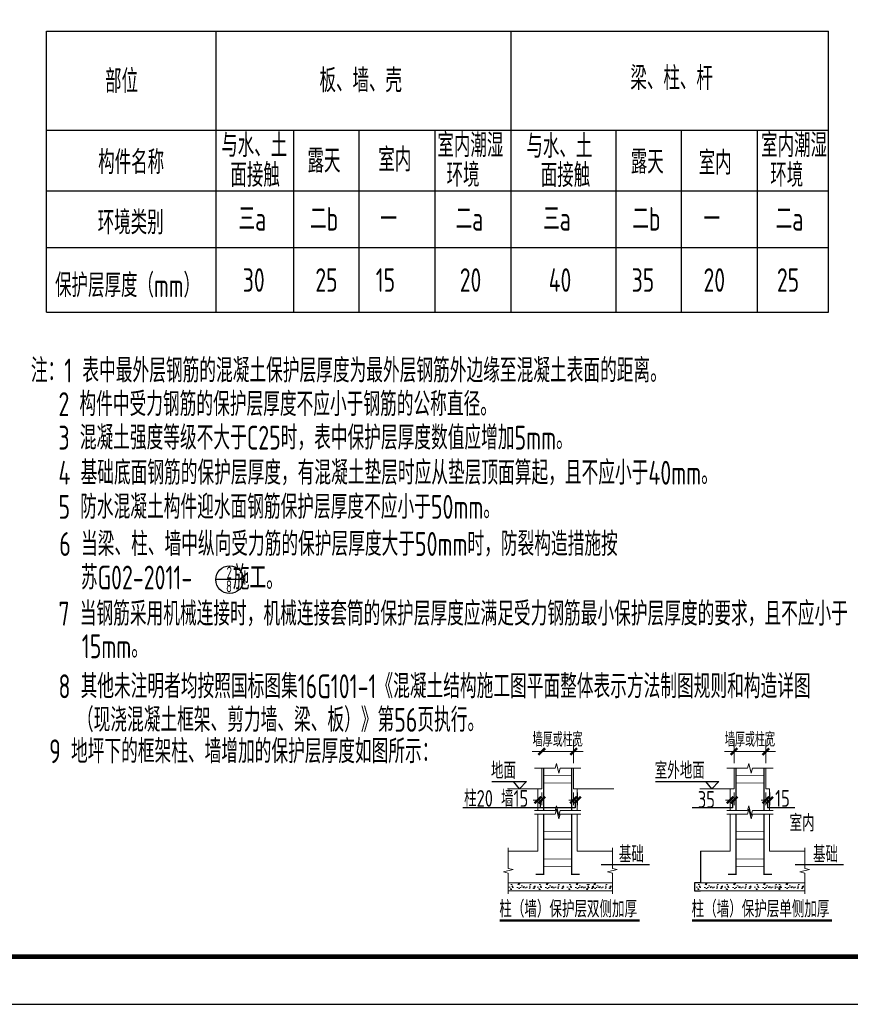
# Model space of a CAD drawing. Extents: x -302077 to 107904, y -9283 to 295706.
# Tile 88 of 256: x -193122 to -175714, y 113511 to 134149. Entities that reach past the tile are written whole.
import ezdxf
from ezdxf.enums import TextEntityAlignment as Align

# ---------------------------------------------------------------- set-up
doc = ezdxf.new("R2010")
doc.units = 0
doc.header["$LTSCALE"] = 500
doc.header["$MEASUREMENT"] = 0
doc.linetypes.add('DOTE', pattern=[2.42, 2, -0.2, 0.02, -0.2])
doc.layers.get('0').update_dxf_attribs({"linetype": 'CONTINUOUS'})
for name, color, linetype, lineweight in [('BASE_SING_XT', 7, 'CONTINUOUS', 0), ('BASE_SING_XT_HATCH', 254, 'CONTINUOUS', 0), ('BASE_SING_XT_REINL', 1, 'CONTINUOUS', 0), ('DIM', 3, 'CONTINUOUS', 0), ('THIN', 7, 'CONTINUOUS', 0)]:
    doc.layers.add(name, color=color, linetype=linetype, lineweight=lineweight)
for name, color, linetype in [('PUB_TITLE', 4, 'CONTINUOUS'), ('TEXT', 7, 'CONTINUOUS'), ('WY-0-文字', 7, 'CONTINUOUS')]:
    doc.layers.add(name, color=color, linetype=linetype)
doc.styles.add('ASHADE', font='tssdeng.shx', dxfattribs={"width": 0.9, "height": 0.2, "bigfont": 'hztxt.shx'})
doc.styles.add('TSSD_Dimension', font='tssdeng.shx', dxfattribs={"width": 0.7, "bigfont": 'hztxt.shx'})
doc.styles.add('TSSD_Norm', font='tssdeng.shx', dxfattribs={"bigfont": 'hztxt.shx'})

# ---------------------------------------------------------------- blocks, each defined once
blk = doc.blocks.new('_tsdbk')
blk.add_line((-1, 0), (0, 0))
at = {"const_width": 0.5}
blk.add_lwpolyline([(-0.7, -0.7), (0.7, 0.7)], dxfattribs=at)
blk = doc.blocks.new('wrtgtg')
at = {"layer": 'PUB_TITLE'}
blk.add_lwpolyline([(-75296, -5841), (8804, -5841), (8804, 53559), (-75296, 53559)], close=True, dxfattribs=at)
at = {"layer": 'PUB_TITLE', "const_width": 100}
blk.add_lwpolyline([(-72796, -4841), (7804, -4841), (7804, 52559), (-72796, 52559)], close=True, dxfattribs=at)

msp = doc.modelspace()

# ---------------------------------------------------------------- hatches: boundary and pattern name
at = {"layer": 'BASE_SING_XT_HATCH'}
h = msp.add_hatch(dxfattribs=at)
h.set_pattern_fill('AR-CONC', color=256, scale=1.25, style=0)
h.set_pattern_definition([(50, (-181030.65, 116056.97), (227.73, -19.924), [23.812, -261.938]), (355, (-181030.65, 116056.97), (-44.054, 238.82), [19.05, -209.55]), (100.451, (-181011.68, 116055.3), (183.678, 218.896), [20.238, -222.613]), (46.184, (-181030.65, 116120.47), (338.85, -52.553), [35.72, -392.906]), (96.636, (-181002.4, 116116.1), (296.755, 309.28), [30.356, -333.92]), (351.184, (-181030.65, 116120.47), (296.756, 309.28), [28.575, -314.325]), (21, (-180998.9, 116104.6), (189.519, -127.832), [23.812, -261.938]), (326, (-180998.9, 116104.6), (77.253, 230.235), [19.05, -209.55]), (71.451, (-180983.1, 116093.94), (266.77, 102.404), [20.238, -222.613]), (37.5, (-181030.65, 116056.97), (3.8608, 105.6938), [0, -207.01, 0, -212.725, 0, -210.344]), (7.5, (-181030.65, 116056.97), (83.5246, 125.226), [0, -121.285, 0, -202.2475, 0, -80.169]), (327.5, (-181101.46, 116056.97), (169.4882, -7.161), [0, -79.375, 0, -247.65, 0, -328.6125]), (317.5, (-181133.2, 116056.97), (185.161, 31.783), [0, -103.188, 0, -164.465, 0, -233.363])])
h.paths.add_polyline_path([(-182863.987, 116056.968), (-182863.987, 115890.302), (-182308.431, 115890.302), (-182308.431, 116056.968)], flags=0)
h = msp.add_hatch(dxfattribs=at)
h.set_pattern_fill('AR-CONC', color=256, scale=1.25, style=0)
h.set_pattern_definition([(50, (-180434.86, 116056.97), (227.73, -19.924), [23.812, -261.938]), (355, (-180434.86, 116056.97), (-44.054, 238.82), [19.05, -209.55]), (100.451, (-180415.88, 116055.3), (183.678, 218.896), [20.238, -222.613]), (46.184, (-180434.86, 116120.47), (338.85, -52.553), [35.72, -392.906]), (96.636, (-180406.62, 116116.1), (296.755, 309.28), [30.356, -333.92]), (351.184, (-180434.86, 116120.47), (296.756, 309.28), [28.575, -314.325]), (21, (-180403.11, 116104.6), (189.519, -127.832), [23.812, -261.938]), (326, (-180403.1, 116104.6), (77.253, 230.235), [19.05, -209.55]), (71.451, (-180387.32, 116093.94), (266.77, 102.404), [20.238, -222.613]), (37.5, (-180434.86, 116056.97), (3.8608, 105.6938), [0, -207.01, 0, -212.725, 0, -210.344]), (7.5, (-180434.86, 116056.97), (83.5246, 125.226), [0, -121.285, 0, -202.2475, 0, -80.169]), (327.5, (-180505.66, 116056.97), (169.4882, -7.161), [0, -79.375, 0, -247.65, 0, -328.6125]), (317.5, (-180537.41, 116056.97), (185.161, 31.783), [0, -103.188, 0, -164.465, 0, -233.363])])
h.paths.add_polyline_path([(-182268.194, 116056.968), (-182268.194, 115890.302), (-181712.638, 115890.302), (-181712.638, 116056.968)], flags=0)
h = msp.add_hatch(dxfattribs=at)
h.set_pattern_fill('AR-CONC', color=256, scale=1.25, style=0)
h.set_pattern_definition([(50, (-179809.03, 116056.97), (227.73, -19.924), [23.812, -261.938]), (355, (-179809.03, 116056.97), (-44.054, 238.82), [19.05, -209.55]), (100.451, (-179790.05, 116055.3), (183.678, 218.896), [20.238, -222.613]), (46.184, (-179809.03, 116120.47), (338.85, -52.553), [35.72, -392.906]), (96.636, (-179780.8, 116116.1), (296.755, 309.28), [30.356, -333.92]), (351.184, (-179809.03, 116120.47), (296.756, 309.28), [28.575, -314.325]), (21, (-179777.28, 116104.6), (189.519, -127.832), [23.812, -261.938]), (326, (-179777.28, 116104.6), (77.253, 230.235), [19.05, -209.55]), (71.451, (-179761.49, 116093.94), (266.77, 102.404), [20.238, -222.613]), (37.5, (-179809.03, 116056.97), (3.8608, 105.6938), [0, -207.01, 0, -212.725, 0, -210.344]), (7.5, (-179809.03, 116056.97), (83.5246, 125.226), [0, -121.285, 0, -202.2475, 0, -80.169]), (327.5, (-179879.83, 116056.97), (169.4882, -7.161), [0, -79.375, 0, -247.65, 0, -328.6125]), (317.5, (-179911.58, 116056.97), (185.161, 31.783), [0, -103.188, 0, -164.465, 0, -233.363])])
h.paths.add_polyline_path([(-181642.362, 116056.968), (-181642.362, 115890.302), (-181086.806, 115890.302), (-181086.806, 116056.968)], flags=0)
h = msp.add_hatch(dxfattribs=at)
h.set_pattern_fill('AR-CONC', color=256, scale=1.25, style=0)
h.set_pattern_definition([(50, (-179440.06, 116056.97), (227.73, -19.924), [23.812, -261.938]), (355, (-179440.06, 116056.97), (-44.054, 238.82), [19.05, -209.55]), (100.451, (-179421.08, 116055.3), (183.678, 218.896), [20.238, -222.613]), (46.184, (-179440.06, 116120.47), (338.85, -52.553), [35.72, -392.906]), (96.636, (-179411.82, 116116.1), (296.755, 309.28), [30.356, -333.92]), (351.184, (-179440.06, 116120.47), (296.756, 309.28), [28.575, -314.325]), (21, (-179408.3, 116104.6), (189.519, -127.832), [23.812, -261.938]), (326, (-179408.3, 116104.6), (77.253, 230.235), [19.05, -209.55]), (71.451, (-179392.51, 116093.94), (266.77, 102.404), [20.238, -222.613]), (37.5, (-179440.06, 116056.97), (3.8608, 105.6938), [0, -207.01, 0, -212.725, 0, -210.344]), (7.5, (-179440.06, 116056.97), (83.5246, 125.226), [0, -121.285, 0, -202.2475, 0, -80.169]), (327.5, (-179510.86, 116056.97), (169.4882, -7.161), [0, -79.375, 0, -247.65, 0, -328.6125]), (317.5, (-179542.61, 116056.97), (185.161, 31.783), [0, -103.188, 0, -164.465, 0, -233.363])])
h.paths.add_polyline_path([(-181273.391, 116056.968), (-181273.391, 115890.302), (-180717.835, 115890.302), (-180717.835, 116056.968)], flags=0)
h = msp.add_hatch(dxfattribs=at)
h.set_pattern_fill('AR-CONC', color=256, scale=1.25, style=0)
h.set_pattern_definition([(50, (-177104.65, 116056.97), (227.73, -19.924), [23.812, -261.938]), (355, (-177104.65, 116056.97), (-44.054, 238.82), [19.05, -209.55]), (100.451, (-177085.68, 116055.3), (183.678, 218.896), [20.238, -222.613]), (46.184, (-177104.65, 116120.47), (338.85, -52.553), [35.72, -392.906]), (96.636, (-177076.4, 116116.1), (296.755, 309.28), [30.356, -333.92]), (351.184, (-177104.65, 116120.47), (296.756, 309.28), [28.575, -314.325]), (21, (-177072.9, 116104.6), (189.519, -127.832), [23.812, -261.938]), (326, (-177072.9, 116104.6), (77.253, 230.235), [19.05, -209.55]), (71.451, (-177057.1, 116093.94), (266.77, 102.404), [20.238, -222.613]), (37.5, (-177104.65, 116056.97), (3.8608, 105.6938), [0, -207.01, 0, -212.725, 0, -210.344]), (7.5, (-177104.65, 116056.97), (83.5246, 125.226), [0, -121.285, 0, -202.2475, 0, -80.169]), (327.5, (-177175.46, 116056.97), (169.4882, -7.161), [0, -79.375, 0, -247.65, 0, -328.6125]), (317.5, (-177207.2, 116056.97), (185.161, 31.783), [0, -103.188, 0, -164.465, 0, -233.363])])
h.paths.add_polyline_path([(-178937.987, 116056.968), (-178937.987, 115890.302), (-178382.431, 115890.302), (-178382.431, 116056.968)], flags=0)
h = msp.add_hatch(dxfattribs=at)
h.set_pattern_fill('AR-CONC', color=256, scale=1.25, style=0)
h.set_pattern_definition([(50, (-176508.86, 116056.97), (227.73, -19.924), [23.812, -261.938]), (355, (-176508.86, 116056.97), (-44.054, 238.82), [19.05, -209.55]), (100.451, (-176489.88, 116055.3), (183.678, 218.896), [20.238, -222.613]), (46.184, (-176508.86, 116120.47), (338.85, -52.553), [35.72, -392.906]), (96.636, (-176480.62, 116116.1), (296.755, 309.28), [30.356, -333.92]), (351.184, (-176508.86, 116120.47), (296.756, 309.28), [28.575, -314.325]), (21, (-176477.11, 116104.6), (189.519, -127.832), [23.812, -261.938]), (326, (-176477.1, 116104.6), (77.253, 230.235), [19.05, -209.55]), (71.451, (-176461.32, 116093.94), (266.77, 102.404), [20.238, -222.613]), (37.5, (-176508.86, 116056.97), (3.8608, 105.6938), [0, -207.01, 0, -212.725, 0, -210.344]), (7.5, (-176508.86, 116056.97), (83.5246, 125.226), [0, -121.285, 0, -202.2475, 0, -80.169]), (327.5, (-176579.66, 116056.97), (169.4882, -7.161), [0, -79.375, 0, -247.65, 0, -328.6125]), (317.5, (-176611.41, 116056.97), (185.161, 31.783), [0, -103.188, 0, -164.465, 0, -233.363])])
h.paths.add_polyline_path([(-178342.194, 116056.968), (-178342.194, 115890.302), (-177786.638, 115890.302), (-177786.638, 116056.968)], flags=0)
h = msp.add_hatch(dxfattribs=at)
h.set_pattern_fill('AR-CONC', color=256, scale=1.25, style=0)
h.set_pattern_definition([(50, (-175883.03, 116056.97), (227.73, -19.924), [23.812, -261.938]), (355, (-175883.03, 116056.97), (-44.054, 238.82), [19.05, -209.55]), (100.451, (-175864.05, 116055.3), (183.678, 218.896), [20.238, -222.613]), (46.184, (-175883.03, 116120.47), (338.85, -52.553), [35.72, -392.906]), (96.636, (-175854.8, 116116.1), (296.755, 309.28), [30.356, -333.92]), (351.184, (-175883.03, 116120.47), (296.756, 309.28), [28.575, -314.325]), (21, (-175851.28, 116104.6), (189.519, -127.832), [23.812, -261.938]), (326, (-175851.28, 116104.6), (77.253, 230.235), [19.05, -209.55]), (71.451, (-175835.49, 116093.94), (266.77, 102.404), [20.238, -222.613]), (37.5, (-175883.03, 116056.97), (3.8608, 105.6938), [0, -207.01, 0, -212.725, 0, -210.344]), (7.5, (-175883.03, 116056.97), (83.5246, 125.226), [0, -121.285, 0, -202.2475, 0, -80.169]), (327.5, (-175953.83, 116056.97), (169.4882, -7.161), [0, -79.375, 0, -247.65, 0, -328.6125]), (317.5, (-175985.58, 116056.97), (185.161, 31.783), [0, -103.188, 0, -164.465, 0, -233.363])])
h.paths.add_polyline_path([(-177716.362, 116056.968), (-177716.362, 115890.302), (-177160.806, 115890.302), (-177160.806, 116056.968)], flags=0)
h = msp.add_hatch(dxfattribs=at)
h.set_pattern_fill('AR-CONC', color=256, scale=1.25, style=0)
h.set_pattern_definition([(50, (-175410.06, 116056.97), (227.73, -19.924), [23.812, -261.938]), (355, (-175410.06, 116056.97), (-44.054, 238.82), [19.05, -209.55]), (100.451, (-175391.08, 116055.3), (183.678, 218.896), [20.238, -222.613]), (46.184, (-175410.06, 116120.47), (338.85, -52.553), [35.72, -392.906]), (96.636, (-175381.82, 116116.1), (296.755, 309.28), [30.356, -333.92]), (351.184, (-175410.06, 116120.47), (296.756, 309.28), [28.575, -314.325]), (21, (-175378.3, 116104.6), (189.519, -127.832), [23.812, -261.938]), (326, (-175378.3, 116104.6), (77.253, 230.235), [19.05, -209.55]), (71.451, (-175362.51, 116093.94), (266.77, 102.404), [20.238, -222.613]), (37.5, (-175410.06, 116056.97), (3.8608, 105.6938), [0, -207.01, 0, -212.725, 0, -210.344]), (7.5, (-175410.06, 116056.97), (83.5246, 125.226), [0, -121.285, 0, -202.2475, 0, -80.169]), (327.5, (-175480.86, 116056.97), (169.4882, -7.161), [0, -79.375, 0, -247.65, 0, -328.6125]), (317.5, (-175512.61, 116056.97), (185.161, 31.783), [0, -103.188, 0, -164.465, 0, -233.363])])
h.paths.add_polyline_path([(-177243.391, 116056.968), (-177243.391, 115890.302), (-176687.835, 115890.302), (-176687.835, 116056.968)], flags=0)

# ---------------------------------------------------------------- linework, layer by layer
msp.add_line((-176168.221, 131835.159), (-176168.221, 133909.149))
at = {"ltscale": 10}
for p, q in [((-183225.091, 118183.12), (-182499.091, 118183.12)), ((-182646.091, 118026.586), (-182771.474, 118183.12)), ((-182499.091, 118183.12), (-182646.091, 118026.586)), ((-179794.091, 118183.12), (-178469.091, 118183.12)), ((-178616.091, 118026.586), (-178741.474, 118183.12)), ((-178469.091, 118183.12), (-178616.091, 118026.586)), ((-182216.091, 117793.12), (-182216.091, 117629.12)), ((-181477.091, 117793.12), (-181477.091, 117629.12)), ((-178186.091, 117793.12), (-178186.091, 117629.12)), ((-177447.091, 117793.12), (-177447.091, 117629.12)), ((-181477.091, 117629.12), (-183835.091, 117629.12)), ((-178186.091, 117629.12), (-179031.091, 117629.12)), ((-176875.091, 117629.12), (-177447.091, 117629.12)), ((-178853.346, 116723.635), (-178853.346, 116056.968)), ((-180936.091, 116445.12), (-179925.091, 116445.12)), ((-176867.091, 116445.12), (-175856.091, 116445.12)), ((-178853.346, 116056.968), (-178982.091, 116056.968)), ((-178982.091, 116056.968), (-178982.091, 115890.302)), ((-178982.091, 115890.302), (-178853.346, 115890.302))]:
    msp.add_line(p, q, dxfattribs=at)
at = {"layer": 'BASE_SING_XT'}
for p, q in [((-182180.602, 118026.586), (-182180.602, 118457.918)), ((-181513.935, 118026.586), (-181513.935, 118457.918)), ((-178150.602, 118026.586), (-178150.602, 118457.918)), ((-177483.935, 118026.586), (-177483.935, 118457.918)), ((-182900.765, 118026.586), (-182180.602, 118026.586)), ((-182260.488, 118026.586), (-182260.488, 117570.178)), ((-182180.602, 118026.586), (-182188.102, 118026.586)), ((-181513.935, 118026.586), (-180670.512, 118026.586)), ((-181439.444, 118026.586), (-181439.444, 117570.178)), ((-178870.765, 118026.586), (-178150.602, 118026.586)), ((-178230.488, 118026.586), (-178230.488, 117570.178)), ((-178150.602, 118026.586), (-178158.102, 118026.586)), ((-177483.935, 118026.586), (-177409.444, 118026.586)), ((-177409.444, 118026.586), (-177409.444, 117570.178)), ((-182260.488, 117498.835), (-182260.488, 116723.635)), ((-181439.444, 117498.835), (-181439.444, 116723.635)), ((-178230.488, 117498.835), (-178230.488, 116723.635)), ((-177409.444, 117498.835), (-177409.444, 116723.635))]:
    msp.add_line(p, q, dxfattribs=at)
for points in [[(-182883.346, 116723.635), (-182263.935, 116723.635), (-182263.935, 116723.635)], [(-181439.444, 116723.635), (-181430.602, 116723.635), (-180700.442, 116723.635)], [(-178853.346, 116723.635), (-178233.935, 116723.635), (-178233.935, 116723.635)], [(-177409.444, 116723.635), (-176670.442, 116723.635)], [(-182883.346, 116056.968), (-180700.442, 116056.968)], [(-178853.346, 116056.968), (-176670.442, 116056.968)], [(-180700.442, 115890.302), (-182883.346, 115890.302)], [(-176670.442, 115890.302), (-178853.346, 115890.302)]]:
    msp.add_lwpolyline(points, dxfattribs=at)
at = {"layer": 'BASE_SING_XT_REINL'}
for points, const_width in [([(-182140.602, 118457.918), (-182140.602, 117570.178)], 30), ([(-181553.935, 118457.918), (-181553.935, 117570.178)], 30), ([(-178110.602, 118457.918), (-178110.602, 117570.178)], 30), ([(-177523.935, 118457.918), (-177523.935, 117570.178)], 30), ([(-182140.602, 118308.669), (-181538.935, 118308.669)], 15), ([(-178110.602, 118308.669), (-177508.935, 118308.669)], 15), ([(-182140.602, 118152.836), (-181538.935, 118152.836)], 15), ([(-178110.602, 118152.836), (-177508.935, 118152.836)], 15), ([(-182140.602, 117498.835), (-182140.602, 116234.468), (-182307.269, 116234.468), (-182307.269, 116234.468)], 30), ([(-181553.935, 117498.835), (-181553.935, 116234.468), (-181387.269, 116234.468), (-181387.269, 116234.468)], 30), ([(-178110.602, 117498.835), (-178110.602, 116234.468), (-178277.269, 116234.468), (-178277.269, 116234.468)], 30), ([(-177523.935, 117498.835), (-177523.935, 116234.468), (-177357.269, 116234.468), (-177357.269, 116234.468)], 30), ([(-182140.602, 117128.441), (-181538.935, 117128.441)], 15), ([(-178110.602, 117128.441), (-177508.935, 117128.441)], 15), ([(-182140.602, 116972.608), (-181538.935, 116972.608)], 15), ([(-178110.602, 116972.608), (-177508.935, 116972.608)], 15), ([(-182140.602, 116556.968), (-181538.935, 116556.968)], 15), ([(-182140.602, 116401.135), (-181538.935, 116401.135)], 15), ([(-178110.602, 116556.968), (-177508.935, 116556.968)], 15), ([(-178110.602, 116401.135), (-177508.935, 116401.135)], 15)]:
    msp.add_lwpolyline(points, dxfattribs=dict(at, const_width=const_width))
at = {"layer": 'DIM', "linetype": 'DOTE'}
for p, q in [((-181513.935, 118564.673), (-181513.935, 119059.12)), ((-177483.935, 118564.673), (-177483.935, 119059.12))]:
    msp.add_line(p, q, dxfattribs=at)
at = {"layer": 'DIM'}
for p, q in [((-178150.602, 118564.673), (-178150.602, 119059.12)), ((-182280.602, 118809.12), (-182380.602, 118809.12)), ((-182180.602, 118809.12), (-181513.935, 118809.12)), ((-181413.935, 118809.12), (-181313.935, 118809.12)), ((-178250.602, 118809.12), (-178350.602, 118809.12)), ((-178150.602, 118809.12), (-177483.935, 118809.12)), ((-177383.935, 118809.12), (-177283.935, 118809.12)), ((-182260.488, 117687.673), (-182260.488, 117952.12)), ((-182180.602, 117687.673), (-182180.602, 117952.12)), ((-181513.935, 117687.673), (-181513.935, 117952.12)), ((-181434.05, 117687.673), (-181434.05, 117952.12)), ((-178230.488, 117687.673), (-178230.488, 117952.12)), ((-178150.602, 117687.673), (-178150.602, 117952.12)), ((-177483.935, 117687.673), (-177483.935, 117952.12)), ((-177404.05, 117687.673), (-177404.05, 117952.12))]:
    msp.add_line(p, q, dxfattribs=at)
at = {"layer": 'TEXT', "ltscale": 10}
msp.add_line((-188433.99, 122411.795), (-189011.99, 122411.795), dxfattribs=at)
at = {"layer": 'TEXT'}
for points in [[(-192560.248, 133909.149), (-189004.837, 133909.149)], [(-192560.248, 128015.873), (-192560.248, 133909.149)], [(-189004.837, 133909.149), (-176168.221, 133909.149)], [(-189004.837, 128015.873), (-189004.837, 133909.149)], [(-189004.837, 128015.873), (-189004.837, 133909.149)], [(-189004.837, 128015.873), (-189004.837, 133909.149)], [(-189004.837, 128015.873), (-189004.837, 133909.149)], [(-182824.304, 128015.873), (-182824.304, 133909.149)], [(-182824.304, 128015.873), (-182824.304, 133909.149)], [(-182824.304, 128015.873), (-182824.304, 133909.149)], [(-192560.248, 131835.159), (-189004.837, 131835.159)], [(-189004.837, 131835.159), (-176168.221, 131835.159)], [(-187373.918, 128015.873), (-187373.918, 131835.159)], [(-186007.145, 128015.873), (-186007.145, 131835.159)], [(-184415.724, 128015.873), (-184415.724, 131835.159)], [(-184415.724, 128015.873), (-184415.724, 131835.159)], [(-184415.724, 128015.873), (-184415.724, 131835.159)], [(-184415.724, 128015.873), (-184415.724, 131835.159)], [(-184415.724, 128015.873), (-184415.724, 131835.159)], [(-182824.304, 128015.873), (-182824.304, 131835.159)], [(-180617.899, 128015.873), (-180617.899, 131835.159)], [(-179251.126, 128015.873), (-179251.126, 131835.159)], [(-177659.706, 128015.873), (-177659.706, 131835.159)], [(-177659.706, 128015.873), (-177659.706, 131835.159)], [(-177659.706, 128015.873), (-177659.706, 131835.159)], [(-176168.221, 128015.873), (-176168.221, 131835.159)], [(-192560.248, 130562.063), (-189004.837, 130562.063)], [(-189004.837, 130562.063), (-176168.221, 130562.063)], [(-192560.248, 129376.926), (-189004.837, 129376.926)], [(-189004.837, 129376.926), (-176168.221, 129376.926)], [(-192560.248, 128015.873), (-189004.837, 128015.873)], [(-189004.837, 128015.873), (-176168.221, 128015.873)]]:
    msp.add_lwpolyline(points, dxfattribs=at)
at = {"layer": 'TEXT', "ltscale": 10}
msp.add_circle((-188722.99, 122411.795), 289, dxfattribs=at)
at = {"layer": 'THIN'}
for points in [[(-182330.602, 118457.918), (-181897.269, 118457.918), (-181872.269, 118557.918), (-181822.269, 118357.918), (-181797.269, 118457.918), (-181363.935, 118457.918)], [(-178300.602, 118457.918), (-177867.269, 118457.918), (-177842.269, 118557.918), (-177792.269, 118357.918), (-177767.269, 118457.918), (-177333.935, 118457.918)], [(-182330.602, 117570.178), (-181897.269, 117570.178), (-181872.269, 117670.178), (-181822.269, 117470.178), (-181797.269, 117570.178), (-181363.935, 117570.178)], [(-178300.602, 117570.178), (-177867.269, 117570.178), (-177842.269, 117670.178), (-177792.269, 117470.178), (-177767.269, 117570.178), (-177333.935, 117570.178)], [(-182330.602, 117498.835), (-181897.269, 117498.835), (-181872.269, 117598.835), (-181822.269, 117398.835), (-181797.269, 117498.835), (-181363.935, 117498.835)], [(-178300.602, 117498.835), (-177867.269, 117498.835), (-177842.269, 117598.835), (-177792.269, 117398.835), (-177767.269, 117498.835), (-177333.935, 117498.835)], [(-182883.346, 116793.031), (-182883.346, 116359.697), (-182783.346, 116334.697), (-182983.346, 116284.697), (-182883.346, 116259.697), (-182883.346, 115826.364)], [(-180700.442, 116793.031), (-180700.442, 116359.697), (-180600.442, 116334.697), (-180800.442, 116284.697), (-180700.442, 116259.697), (-180700.442, 115826.364)], [(-176670.442, 116793.031), (-176670.442, 116359.697), (-176570.442, 116334.697), (-176770.442, 116284.697), (-176670.442, 116259.697), (-176670.442, 115826.364)]]:
    msp.add_lwpolyline(points, dxfattribs=at)
at = {"layer": 'WY-0-文字', "const_width": 45}
for points in [[(-183064.211, 115267.792), (-180129.091, 115267.792)], [(-179034.211, 115267.792), (-176099.091, 115267.792)]]:
    msp.add_lwpolyline(points, dxfattribs=at)

# ---------------------------------------------------------------- block references
msp.add_blockref('wrtgtg', (-175812.208, 119352.674))
at = {"layer": 'DIM', "xscale": 100, "yscale": 100, "zscale": 100}
for p in [(-182180.602, 118809.12), (-178150.602, 118809.12), (-182260.488, 117793.12), (-182180.602, 117793.12), (-181513.935, 117793.12), (-181434.05, 117793.12), (-178230.488, 117793.12), (-178150.602, 117793.12), (-177483.935, 117793.12), (-177404.05, 117793.12)]:
    msp.add_blockref('_tsdbk', p, dxfattribs=at)
at = {"layer": 'DIM', "xscale": 100, "yscale": 100, "zscale": 100, "rotation": 180}
for p in [(-181513.935, 118809.12), (-177483.935, 118809.12)]:
    msp.add_blockref('_tsdbk', p, dxfattribs=at)

# ---------------------------------------------------------------- texts
at = {"layer": 'DIM', "color": 7, "char_height": 300, "attachment_point": 5, "style": 'TSSD_Dimension'}
for insert in [(-181847.269, 119059.12), (-177817.269, 119059.12)]:
    msp.add_mtext('\\A1;墙厚或柱宽', dxfattribs=dict(at, insert=insert))
at = {"layer": 'TEXT', "style": 'TSSD_Norm', "width": 0.7}
for s, height, p in [('部位', 493.8071, (-191333.136, 132612.688)), ('板、墙、壳', 493.8071, (-186838.305, 132628.662)), ('梁、柱、杆', 493.8071, (-180323.698, 132676.082)), ('与水、土', 493.8071, (-188898.356, 131267.683)), ('室内潮湿', 493.8071, (-184367.59, 131267.683)), ('与水、土', 493.8071, (-182503.1, 131250.59)), ('室内潮湿', 493.8071, (-177583.244, 131267.683)), ('构件名称', 493.8071, (-191477.65, 130913.035)), ('露天', 493.8071, (-187089.316, 130943.874)), ('室内', 493.8071, (-185605.688, 130967.259)), ('露天', 493.8071, (-180314.991, 130920.853)), ('室内', 493.8071, (-178891.605, 130900.871)), ('面接触', 493.8071, (-188707.052, 130644.45)), ('环境', 493.8071, (-184176.286, 130644.45)), ('面接触', 493.8071, (-182201.953, 130640.82)), ('环境', 493.8071, (-177391.94, 130644.45)), ('三a', 493.8071, (-188534.392, 129727.424)), ('二b', 493.8071, (-187035.067, 129727.424)), ('三a', 493.8071, (-182151.573, 129727.424)), ('二b', 493.8071, (-180280.703, 129727.424)), ('环境类别', 493.8071, (-191487.726, 129650.145)), ('一', 493.807, (-185563.766, 129727.424)), ('二a', 493.8071, (-183986.185, 129727.424)), ('一', 493.807, (-178789.646, 129727.424)), ('二a', 493.8071, (-177276.801, 129727.424)), ('保护层厚度（mm）', 493.8071, (-192382.201, 128332.824)), ('30', 493.8071, (-188445.727, 128444.901)), ('25', 493.8071, (-186925.891, 128444.901)), ('15', 493.8071, (-185659.447, 128444.901)), ('20', 493.8071, (-183898.718, 128444.901)), ('40', 493.8071, (-182035.024, 128444.901)), ('35', 493.8071, (-180296.098, 128444.901)), ('20', 493.8071, (-178789.646, 128444.901)), ('25', 493.8071, (-177251.888, 128444.901)), ('内墙抹灰砂浆粘结强度≥0.15MPa.抹灰宜在砌体完工28d后，且应在主体验收合格后进行。', 500, (-209070.183, 126635.928)), ('注：1 表中最外层钢筋的混凝土保护层厚度为最外层钢筋外边缘至混凝土表面的距离。', 500, (-192887.99, 126544.793)), ('    2 构件中受力钢筋的保护层厚度不应小于钢筋的公称直径。', 500, (-193159.782, 125840.947)), ('    3 混凝土强度等级不大于C25时，表中保护层厚度数值应增加5mm。', 500, (-193159.782, 125137.1)), ('    4 基础底面钢筋的保护层厚度，有混凝土垫层时应从垫层顶面算起，且不应小于40mm。', 500, (-193159.782, 124402.76)), ('    5 防水混凝土构件迎水面钢筋保护层厚度不应小于50mm。', 500, (-193159.782, 123687.165)), ('    6 当梁、柱、墙中纵向受力筋的保护层厚度大于50mm时，防裂构造措施按 ', 500, (-193141.502, 122909.641)), ('     苏G02-2011-    施工。', 500, (-192903.213, 122205.795)), ('2', 250, (-188787.602, 122434.795)), ('8', 250, (-188798.99, 122147.795)), ('    7 当钢筋采用机械连接时，机械连接套筒的保护层厚度应满足受力钢筋最小保护层厚度的要求，且不应小于', 500, (-193159.782, 121448.155)), ('15mm。', 500, (-191820.814, 120764.936)), ('    8 其他未注明者均按照国标图集16G101-1《混凝土结构施工图平面整体表示方法制图规则和构造详图', 500, (-193159.782, 119926.366)), ('（现浇混凝土框架、剪力墙、梁、板）》第56页执行。', 500, (-191922.633, 119222.52))]:
    msp.add_text(s, height=height, dxfattribs=at).set_placement(p)
msp.add_text('砌体容重(kN/m\x8c3\x8d)', height=500, dxfattribs=at).set_placement((-197350.373, 132130.705), align=Align.BOTTOM_LEFT)
at = {"layer": 'TEXT', "color": 3, "style": 'TSSD_Norm', "width": 0.7}
msp.add_text('9 地坪下的框架柱、墙增加的保护层厚度如图所示：', height=500, dxfattribs=at).set_placement((-192505.143, 118564.233))
at = {"layer": 'WY-0-文字', "style": 'ASHADE', "width": 0.75}
for s, p in [('地面', (-183244.768, 118236.168)), ('室外地面', (-179813.768, 118236.168)), ('柱20', (-183808.52, 117651.668)), ('墙15', (-183034.52, 117650.668)), ('35', (-178909.52, 117629.668)), ('15', (-177290.52, 117651.668)), ('室内', (-176986.768, 117136.168)), ('基础', (-180565.52, 116481.668)), ('基础', (-176496.52, 116481.668)), ('柱（墙）保护层双侧加厚', (-183069.745, 115333.412)), ('柱（墙）保护层单侧加厚', (-179039.745, 115333.412))]:
    msp.add_text(s, height=350, dxfattribs=at).set_placement(p)

doc.saveas('drawing.dxf')
